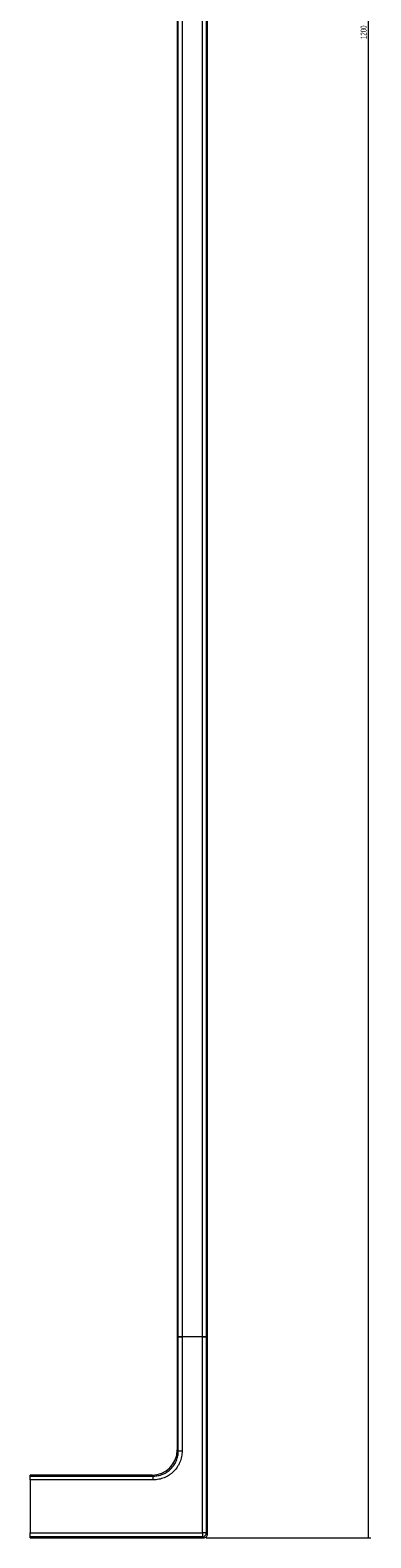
# Model space of a CAD drawing. Header units: millimetres. Extents: x -1615 to 315, y -477 to 2386.
# Tile 4 of 6: x 106 to 241, y 1186 to 1786. Entities that reach past the tile are written whole.
import ezdxf

# ---------------------------------------------------------------- set-up
doc = ezdxf.new("R2010")
doc.units = ezdxf.units.MM
doc.styles.add('SLDTEXTSTYLE0', font='TXT', dxfattribs={"width": 0.605})
doc.dimstyles.new('SLDDIMSTYLE0', dxfattribs={"dimtxt": 2.311487, "dimasz": 2.5, "dimexe": 0, "dimexo": 0.0625, "dimgap": 0.577872, "dimtad": 1, "dimtoh": 1, "dimrnd": 1e-09, "dimzin": 12, "dimdsep": 46, "dimtxsty": 'SLDTEXTSTYLE0', "dimsah": 1, "dimcen": 0.09, "dimadec": 0, "dimazin": 0, "dimtfac": 1, "dimtofl": 0, "dimtmove": 0, "dimatfit": 3, "dimfxl": 1, "dimfrac": 2, "dimtolj": 1, "dimtzin": 12, "dimarcsym": 0})

# ---------------------------------------------------------------- blocks, each defined once
blk = doc.blocks.new('*D3')
at = {"color": 7, "linetype": 'Continuous', "lineweight": 0}
for p, q in [((175.7, 2385.62), (241.2, 2385.62)), ((240.2, 2385.62), (240.2, 1185.62)), ((175.7, 1185.62), (241.2, 1185.62))]:
    blk.add_line(p, q, dxfattribs=at)
for points in [[(240.2, 2385.62), (239.89, 2383.12), (240.51, 2383.12)], [(240.2, 1185.62), (240.51, 1188.12), (239.89, 1188.12)]]:
    blk.add_solid(points, dxfattribs=at)
at = {"color": 7, "linetype": 'Continuous', "lineweight": 0, "insert": (237.13, 1782.1), "char_height": 2.381, "attachment_point": 1, "rotation": 90, "style": 'SLDTEXTSTYLE0'}
blk.add_mtext('1200', dxfattribs=at)

msp = doc.modelspace()

# ---------------------------------------------------------------- linework, layer by layer
at = {"color": 7, "linetype": 'Continuous', "lineweight": 15}
for p, q in [((164.201, 2305.621), (164.201, 1265.621)), ((164.632, 1265.621), (164.632, 2305.621)), ((166.13, 2305.621), (166.13, 1265.621)), ((174.271, 1265.621), (174.271, 2305.621)), ((175.77, 2305.621), (175.77, 1265.621)), ((176.201, 1265.621), (176.201, 2305.621)), ((164.201, 1265.621), (164.201, 1220.621)), ((164.632, 1265.621), (164.201, 1265.621)), ((164.632, 1220.179), (164.632, 1265.621)), ((166.13, 1265.621), (164.632, 1265.621)), ((166.13, 1265.621), (166.13, 1220.179)), ((174.271, 1265.621), (166.13, 1265.621)), ((174.271, 1187.55), (174.271, 1265.621)), ((175.77, 1265.621), (174.271, 1265.621)), ((175.77, 1265.621), (175.77, 1187.55)), ((176.201, 1265.621), (175.77, 1265.621)), ((176.201, 1187.121), (176.201, 1265.621)), ((164.201, 1220.621), (164.632, 1220.179)), ((166.13, 1220.179), (164.632, 1220.179)), ((154.201, 1210.621), (105.701, 1210.621)), ((105.701, 1210.19), (105.701, 1210.621)), ((105.701, 1208.692), (105.701, 1210.19)), ((105.701, 1210.19), (154.643, 1210.19)), ((105.701, 1208.692), (105.701, 1187.55)), ((154.643, 1208.692), (105.701, 1208.692)), ((154.643, 1210.19), (154.201, 1210.621)), ((154.643, 1208.692), (154.643, 1210.19)), ((105.701, 1186.052), (105.701, 1187.55)), ((105.701, 1187.55), (174.271, 1187.55)), ((105.701, 1185.621), (105.701, 1186.052)), ((174.271, 1186.052), (105.701, 1186.052)), ((105.701, 1185.621), (174.701, 1185.621)), ((174.271, 1187.55), (174.271, 1186.052)), ((175.77, 1187.55), (174.271, 1187.55)), ((174.701, 1185.621), (174.271, 1186.052)), ((175.77, 1187.55), (176.201, 1187.121))]:
    msp.add_line(p, q, dxfattribs=at)
at = {"color": 142, "linetype": 'Continuous', "lineweight": 0, "true_color": 0x0080c0}
for p, q in [((164.201, 1265.621), (164.632, 1265.621)), ((164.632, 1265.621), (166.13, 1265.621)), ((174.271, 1265.621), (166.13, 1265.621)), ((174.271, 1265.621), (175.77, 1265.621)), ((175.77, 1265.621), (176.201, 1265.621))]:
    msp.add_line(p, q, dxfattribs=at)
at = {"color": 7, "linetype": 'Continuous', "lineweight": 15}
for centre, radius, start, end in [((154.201, 1220.621), 10, 270.121185, 359.800946), ((174.268, 1187.554), 1.502, 270.144315, 359.855685), ((174.701, 1187.121), 1.5, 268.97358, 0)]:
    msp.add_arc(centre, radius, start, end, dxfattribs=at)
for points, knots in [([(166.13, 1220.179), (166.13, 1219.421), (166.056, 1218.67), (165.834, 1217.557), (165.741, 1217.189), (165.523, 1216.471), (165.27, 1215.766), (164.949, 1215.089), (164.595, 1214.426), (164.399, 1214.1), (163.77, 1213.159), (163.294, 1212.581), (162.499, 1211.787), (162.221, 1211.534), (161.635, 1211.054), (161.331, 1210.829), (160.395, 1210.205), (159.735, 1209.853), (158.692, 1209.421), (158.333, 1209.293), (157.612, 1209.075), (157.248, 1208.984), (156.147, 1208.766), (155.401, 1208.692), (154.643, 1208.692)], [0, 0, 0, 0, 0.125, 0.125, 0.1875, 0.1875, 0.25, 0.3125, 0.3125, 0.375, 0.375, 0.5, 0.5, 0.5625, 0.5625, 0.625, 0.625, 0.75, 0.75, 0.8125, 0.8125, 0.875, 0.875, 1, 1, 1, 1]), ([(154.643, 1210.19), (155.302, 1210.19), (155.951, 1210.254), (156.908, 1210.444), (157.225, 1210.522), (157.852, 1210.712), (158.164, 1210.823), (159.071, 1211.198), (159.645, 1211.505), (160.46, 1212.047), (160.724, 1212.243), (161.233, 1212.66), (161.476, 1212.88), (162.167, 1213.571), (162.581, 1214.073), (163.128, 1214.892), (163.298, 1215.176), (163.606, 1215.752), (163.885, 1216.341), (164.104, 1216.954), (164.294, 1217.579), (164.375, 1217.899), (164.568, 1218.867), (164.632, 1219.519), (164.632, 1220.179)], [0, 0, 0, 0, 0.125, 0.125, 0.1875, 0.1875, 0.25, 0.25, 0.375, 0.375, 0.4375, 0.4375, 0.5, 0.5, 0.625, 0.625, 0.6875, 0.6875, 0.75, 0.8125, 0.8125, 0.875, 0.875, 1, 1, 1, 1])]:
    msp.add_open_spline(points, degree=3, knots=knots, dxfattribs=at)

# ---------------------------------------------------------------- dimensions: what is measured, and where the dimension line sits
at = {"color": 7, "linetype": 'Continuous', "lineweight": 0}
dim = msp.add_linear_dim(base=(240.201, 1185.621), p1=(174.701, 2385.621), p2=(174.701, 1185.621), angle=90, dimstyle='SLDDIMSTYLE0', dxfattribs=at)
dim.commit()
dim.dimension.update_dxf_attribs({"geometry": '*D3', "text_midpoint": (240.201, 1785.621), "dimtype": 160})

doc.saveas('drawing.dxf')
